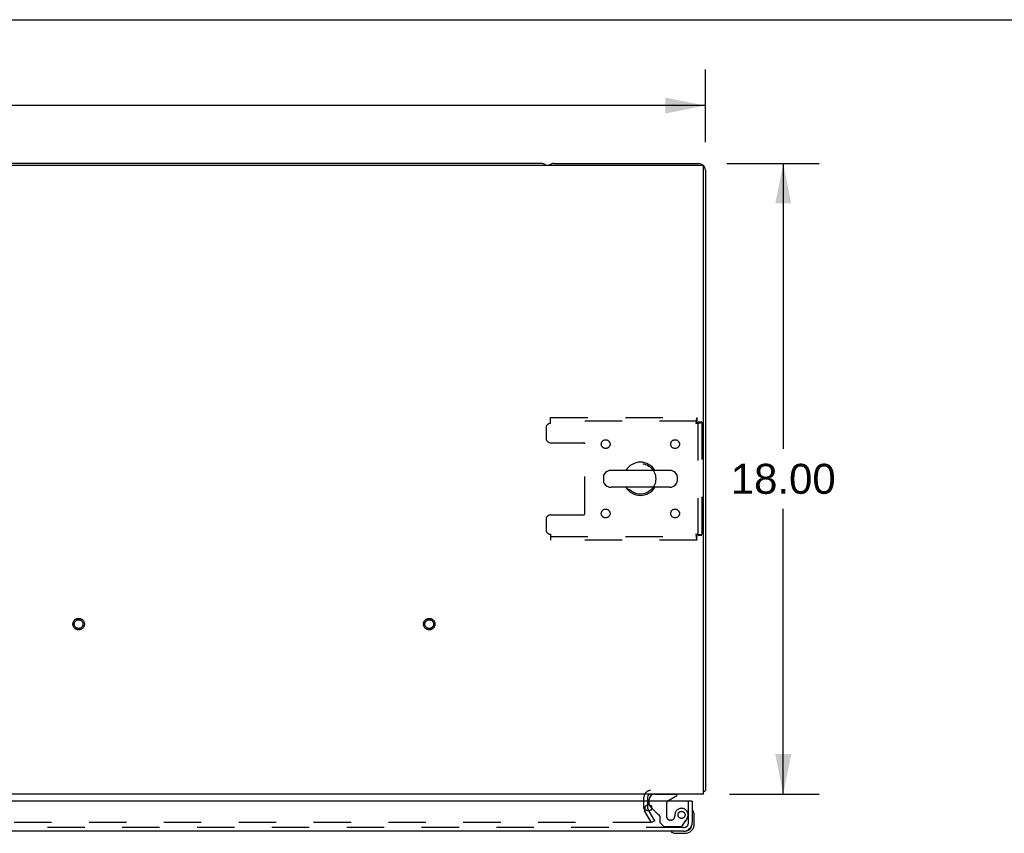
# Model space of a CAD drawing. Header units: inches. Extents: x 0 to 194, y 0 to 126.
# Tile 17 of 21: x 68 to 96, y 102 to 126. Entities that reach past the tile are written whole.
import ezdxf

# ---------------------------------------------------------------- set-up
doc = ezdxf.new("R2010")
doc.units = ezdxf.units.IN
doc.header["$LTSCALE"] = 10.674419
doc.header["$MEASUREMENT"] = 0
doc.linetypes.add('HIDDEN', pattern=[0.2, 0.1, -0.1])
doc.layers.get('0').update_dxf_attribs({"linetype": 'CONTINUOUS'})
for name, color, linetype in [('DEFAULT_2', 8, 'HIDDEN'), ('DIMENSIONS', 7, 'CONTINUOUS'), ('MASTER_DOOR_ASSEMBLY', 7, 'CONTINUOUS')]:
    doc.layers.add(name, color=color, linetype=linetype)
doc.styles.get("Standard").update_dxf_attribs({"font": 'arial.ttf'})
doc.dimstyles.new('DIMSTYLE_1', dxfattribs={"dimtxt": 0.856237, "dimasz": 1.141649, "dimexe": 0.09, "dimexo": 0.07, "dimgap": 0.0375, "dimtad": 0, "dimtih": 1, "dimtoh": 1, "dimzin": 4, "dimdsep": 46, "dimtxsty": 'Standard', "dimblk": '_FILLED', "dimblk1": '_FILLED', "dimblk2": '_FILLED', "dimcen": 0.09, "dimadec": 3, "dimazin": 1, "dimtfac": 1, "dimtdec": 3, "dimtofl": 0, "dimtmove": 0, "dimatfit": 3, "dimldrblk": '_FILLED', "dimfxl": 0, "dimtolj": 1, "dimtzin": 4, "dimarcsym": 0})

# ---------------------------------------------------------------- blocks, each defined once
blk = doc.blocks.new('_FILLED')
at = {"color": 0, "linetype": 'ByBlock'}
blk.add_solid([(0, 0), (-1, 0.2), (-1, -0.2)], dxfattribs=at)
blk = doc.blocks.new('*D1')
at = {"layer": 'DIMENSIONS', "color": 2, "linetype": 'Continuous'}
for p, q in [((39.933, 122.087), (39.933, 124.158)), ((87.933, 122.087), (87.933, 124.158)), ((39.933, 123.13), (62.009, 123.13)), ((87.933, 123.13), (65.857, 123.13))]:
    blk.add_line(p, q, dxfattribs=at)
at = {"layer": 'DIMENSIONS', "color": 2, "linetype": 'Continuous', "xscale": 1.1416490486, "yscale": 1.1416490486, "zscale": 1.1416490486, "rotation": 180}
blk.add_blockref('_FILLED', (39.933, 123.13), dxfattribs=at)
at = {"layer": 'DIMENSIONS', "color": 2, "linetype": 'Continuous', "xscale": 1.1416490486, "yscale": 1.1416490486, "zscale": 1.1416490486}
blk.add_blockref('_FILLED', (87.933, 123.13), dxfattribs=at)
at = {"layer": 'DIMENSIONS', "color": 2, "linetype": 'Continuous', "insert": (63.933, 123.559), "char_height": 0.8562, "width": 2.99205, "attachment_point": 2, "line_spacing_factor": 0.9}
blk.add_mtext('48.00', dxfattribs=at)
blk = doc.blocks.new('*D9')
at = {"layer": 'DIMENSIONS', "color": 2, "linetype": 'Continuous'}
for p, q in [((88.543, 121.477), (91.183, 121.477)), ((90.155, 121.477), (90.155, 113.333)), ((90.155, 103.477), (90.155, 111.621)), ((88.62, 103.477), (91.183, 103.477))]:
    blk.add_line(p, q, dxfattribs=at)
at = {"layer": 'DIMENSIONS', "color": 2, "linetype": 'Continuous', "xscale": 1.1416490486, "yscale": 1.1416490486, "zscale": 1.1416490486}
for p, rotation in [((90.155, 121.477), 90), ((90.155, 103.477), 270)]:
    blk.add_blockref('_FILLED', p, dxfattribs=dict(at, rotation=rotation))
at = {"layer": 'DIMENSIONS', "color": 2, "linetype": 'Continuous', "insert": (90.155, 112.905), "char_height": 0.8562, "width": 2.99205, "attachment_point": 2, "line_spacing_factor": 0.9}
blk.add_mtext('18.00', dxfattribs=at)

msp = doc.modelspace()

# ---------------------------------------------------------------- linework, layer by layer
at = {"color": 7, "linetype": 'Continuous'}
for p, q in [((0, 125.581), (194.08, 125.581)), ((83.244, 121.477), (44.622, 121.477)), ((86.911, 112.719), (85.248, 112.719)), ((85.025, 112.541), (85.025, 112.413)), ((87.133, 112.541), (87.133, 112.413)), ((86.911, 112.236), (85.248, 112.236))]:
    msp.add_line(p, q, dxfattribs=at)
at = {"color": 3, "linetype": 'Continuous'}
for p, q in [((40.045, 121.425), (87.821, 121.425)), ((83.622, 121.477), (87.744, 121.477)), ((87.881, 103.477), (87.881, 121.365)), ((87.933, 121.288), (87.933, 103.581)), ((87.881, 103.477), (39.985, 103.477)), ((86.287, 103.392), (86.287, 103.273)), ((86.287, 103.177), (86.287, 103.073)), ((86.328, 102.993), (86.291, 103.056))]:
    msp.add_line(p, q, dxfattribs=at)
for points in [[(87.892, 103.549), (87.894, 103.551), (87.896, 103.553), (87.899, 103.555), (87.901, 103.556), (87.904, 103.558), (87.907, 103.56), (87.91, 103.561), (87.916, 103.564)], [(87.916, 103.564), (87.919, 103.566), (87.921, 103.567), (87.924, 103.569), (87.926, 103.57), (87.928, 103.572), (87.93, 103.574), (87.931, 103.575), (87.932, 103.577), (87.933, 103.578), (87.933, 103.58), (87.933, 103.581)]]:
    msp.add_lwpolyline(points, dxfattribs=at)
at = {"color": 7, "linetype": 'Continuous'}
for centre, radius, start, end in [((83.244, 121.288), 0.189, 46.5797, 90), ((86.079, 112.477), 0.475, 30.5571, 149.4429), ((85.248, 112.477), 0.241, 90, 146.8152), ((86.911, 112.477), 0.241, 33.1848, 90), ((85.15, 112.541), 0.125, 146.8152, 180), ((85.15, 112.413), 0.125, 180, 213.1848), ((85.248, 112.477), 0.241, 213.1848, 270), ((86.911, 112.477), 0.241, 270, 326.8152), ((87.008, 112.541), 0.125, 0, 33.1848), ((87.008, 112.413), 0.125, 326.8152, 360), ((86.079, 112.477), 0.475, 210.5571, 329.4429)]:
    msp.add_arc(centre, radius, start, end, dxfattribs=at)
at = {"color": 3, "linetype": 'Continuous'}
for centre, radius, start, end in [((83.622, 121.288), 0.189, 90, 133.513), ((87.744, 121.288), 0.189, 0, 90), ((87.821, 121.365), 0.06, 0, 90), ((86.372, 103.392), 0.085, 90, 180), ((87.744, 103.666), 0.189, 316.4797, 321.7194), ((86.32, 103.073), 0.033, 180, 210)]:
    msp.add_arc(centre, radius, start, end, dxfattribs=at)
at = {"layer": 'DEFAULT_2', "color": 8, "linetype": 'HIDDEN'}
for p, q in [((83.517, 114.227), (87.695, 114.227)), ((83.517, 114.06), (83.517, 114.227)), ((87.695, 114.123), (83.517, 114.123)), ((87.695, 114.227), (87.695, 114.123)), ((87.829, 114.093), (87.725, 114.093)), ((87.725, 110.861), (87.725, 114.093)), ((87.829, 114.093), (87.829, 110.861)), ((83.392, 113.935), (83.392, 113.633)), ((83.517, 113.508), (84.462, 113.508)), ((84.492, 111.476), (84.492, 113.478)), ((83.392, 111.321), (83.392, 111.019)), ((83.517, 111.446), (84.462, 111.446)), ((83.517, 110.894), (83.517, 110.727)), ((83.517, 110.831), (87.695, 110.831)), ((87.695, 110.727), (83.517, 110.727)), ((87.695, 110.727), (87.695, 110.831)), ((87.829, 110.861), (87.725, 110.861)), ((86.183, 103.073), (86.183, 103.392)), ((86.287, 103.273), (86.287, 103.177)), ((86.201, 103.004), (86.383, 102.69)), ((86.398, 102.665), (86.201, 103.004)), ((86.488, 102.717), (86.328, 102.993)), ((86.366, 102.665), (41.501, 102.665)), ((86.488, 102.717), (86.398, 102.665))]:
    msp.add_line(p, q, dxfattribs=at)
for points in [[(87.695, 114.227), (87.693, 114.226), (87.69, 114.223), (87.688, 114.218), (87.686, 114.211), (87.683, 114.201), (87.681, 114.191), (87.679, 114.178), (87.676, 114.164), (87.674, 114.149), (87.672, 114.133), (87.669, 114.115), (87.667, 114.097), (87.664, 114.079), (87.662, 114.06)], [(87.695, 114.123), (87.693, 114.123), (87.69, 114.121), (87.688, 114.12), (87.686, 114.117), (87.683, 114.113), (87.681, 114.109), (87.679, 114.105), (87.676, 114.099), (87.674, 114.094), (87.672, 114.087), (87.669, 114.081), (87.667, 114.074), (87.664, 114.067), (87.662, 114.06)], [(87.662, 114.06), (87.681, 114.062), (87.699, 114.065), (87.717, 114.067), (87.735, 114.069), (87.751, 114.072), (87.766, 114.074), (87.78, 114.077), (87.793, 114.079), (87.803, 114.081), (87.813, 114.084), (87.82, 114.086), (87.825, 114.088), (87.828, 114.091), (87.829, 114.093)], [(87.662, 114.06), (87.669, 114.062), (87.676, 114.065), (87.683, 114.067), (87.689, 114.069), (87.696, 114.072), (87.701, 114.074), (87.707, 114.077), (87.711, 114.079), (87.715, 114.081), (87.719, 114.084), (87.722, 114.086), (87.723, 114.088), (87.725, 114.091), (87.725, 114.093)], [(87.829, 110.861), (87.828, 110.863), (87.825, 110.866), (87.82, 110.868), (87.813, 110.87), (87.803, 110.873), (87.793, 110.875), (87.78, 110.878), (87.766, 110.88), (87.751, 110.882), (87.735, 110.885), (87.717, 110.887), (87.699, 110.889), (87.681, 110.892), (87.662, 110.894)], [(87.662, 110.894), (87.664, 110.887), (87.667, 110.88), (87.669, 110.873), (87.672, 110.867), (87.674, 110.861), (87.676, 110.855), (87.679, 110.85), (87.681, 110.845), (87.683, 110.841), (87.686, 110.837), (87.688, 110.835), (87.69, 110.833), (87.693, 110.831), (87.695, 110.831)], [(87.725, 110.861), (87.725, 110.863), (87.723, 110.866), (87.722, 110.868), (87.719, 110.87), (87.715, 110.873), (87.711, 110.875), (87.707, 110.878), (87.701, 110.88), (87.696, 110.882), (87.689, 110.885), (87.683, 110.887), (87.676, 110.889), (87.669, 110.892), (87.662, 110.894)], [(87.662, 110.894), (87.664, 110.875), (87.667, 110.857), (87.669, 110.839), (87.672, 110.822), (87.674, 110.805), (87.676, 110.79), (87.679, 110.776), (87.681, 110.764), (87.683, 110.753), (87.686, 110.744), (87.688, 110.736), (87.69, 110.731), (87.693, 110.728), (87.695, 110.727)], [(86.386, 102.682), (86.385, 102.681), (86.385, 102.679), (86.385, 102.678), (86.384, 102.676), (86.384, 102.674), (86.383, 102.673), (86.381, 102.671), (86.38, 102.67), (86.379, 102.669), (86.377, 102.668), (86.375, 102.667), (86.373, 102.666), (86.372, 102.665), (86.37, 102.665), (86.368, 102.665), (86.366, 102.665)], [(86.383, 102.69), (86.384, 102.688), (86.385, 102.686), (86.385, 102.685), (86.385, 102.683), (86.386, 102.682)]]:
    msp.add_lwpolyline(points, dxfattribs=at)
for centre, radius in [((85.09, 113.467), 0.125), ((87.069, 113.467), 0.125), ((86.079, 112.477), 0.438), ((85.09, 111.488), 0.125), ((87.069, 111.488), 0.125), ((70.058, 108.331), 0.164), ((70.058, 108.331), 0.124), ((80.058, 108.331), 0.164), ((80.058, 108.331), 0.124)]:
    msp.add_circle(centre, radius, dxfattribs=at)
for centre, radius, start, end in [((83.517, 113.935), 0.125, 90, 180), ((83.517, 113.633), 0.125, 180, 270), ((84.462, 113.478), 0.03, 0, 90), ((83.517, 111.321), 0.125, 90, 180), ((84.462, 111.476), 0.03, 270, 360), ((83.517, 111.019), 0.125, 180, 270), ((86.372, 103.392), 0.189, 90, 180), ((86.32, 103.073), 0.137, 180, 210)]:
    msp.add_arc(centre, radius, start, end, dxfattribs=at)
at = {"layer": 'MASTER_DOOR_ASSEMBLY', "color": 8, "linetype": 'HIDDEN'}
for p, q in [((86.486, 103.477), (87.116, 103.477)), ((86.329, 103.197), (86.329, 103.273)), ((86.578, 102.908), (86.402, 103.083)), ((86.828, 103.214), (86.828, 102.834)), ((87.454, 102.666), (87.454, 103.273)), ((86.636, 102.849), (86.636, 102.67)), ((87.057, 102.834), (87.057, 102.823)), ((87.312, 102.523), (64.027, 102.523)), ((86.636, 102.67), (86.762, 102.544)), ((87.213, 102.544), (86.762, 102.544)), ((86.959, 102.736), (86.926, 102.736)), ((87.278, 102.578), (87.379, 102.722))]:
    msp.add_line(p, q, dxfattribs=at)
at = {"layer": 'MASTER_DOOR_ASSEMBLY', "color": 7, "linetype": 'Continuous'}
for p, q in [((86.878, 103.3), (87.116, 103.438)), ((87.116, 103.477), (87.116, 103.438)), ((86.329, 103.273), (86.329, 103.32)), ((86.402, 103.083), (86.358, 103.127)), ((87.538, 103.273), (87.558, 103.273)), ((87.572, 103.011), (87.572, 103.012)), ((87.573, 103.007), (87.572, 103.011)), ((87.618, 102.878), (87.615, 102.916)), ((87.618, 102.622), (87.618, 102.878)), ((87.558, 102.622), (87.558, 102.666)), ((86.963, 102.406), (86.963, 102.406)), ((87.061, 102.362), (87.099, 102.359)), ((87.099, 102.359), (87.355, 102.359)), ((87.312, 102.419), (87.355, 102.419))]:
    msp.add_line(p, q, dxfattribs=at)
at = {"layer": 'MASTER_DOOR_ASSEMBLY', "color": 3, "linetype": 'Continuous'}
for p, q in [((87.538, 103.273), (64.089, 103.273)), ((87.558, 103.273), (87.558, 102.666)), ((87.312, 102.419), (64.027, 102.419))]:
    msp.add_line(p, q, dxfattribs=at)
at = {"layer": 'MASTER_DOOR_ASSEMBLY', "color": 7, "linetype": 'Continuous'}
for points in [[(87.572, 103.012), (87.571, 103.014), (87.571, 103.014)], [(86.963, 102.406), (86.965, 102.405), (86.966, 102.405), (86.97, 102.404)]]:
    msp.add_lwpolyline(points, dxfattribs=at)
at = {"layer": 'MASTER_DOOR_ASSEMBLY', "color": 3, "linetype": 'Continuous'}
msp.add_circle((86.308, 103.085), 0.094, dxfattribs=at)
at = {"layer": 'MASTER_DOOR_ASSEMBLY', "color": 8, "linetype": 'HIDDEN'}
msp.add_circle((87.254, 102.886), 0.101, dxfattribs=at)
at = {"layer": 'MASTER_DOOR_ASSEMBLY', "color": 7, "linetype": 'Continuous'}
for centre, radius, start, end in [((86.486, 103.32), 0.157, 90, 180), ((86.429, 103.197), 0.1, 192.3893, 225), ((86.928, 103.214), 0.1, 120.092, 143.4532), ((87.573, 102.999), 0.015, 96.3796, 180), ((87.57, 102.999), 0.015, 30.8899, 83.6204), ((87.368, 102.878), 0.25, 0, 30.8899), ((87.355, 102.622), 0.263, 270, 360), ((87.355, 102.622), 0.203, 270, 360), ((86.978, 102.404), 0.015, 90, 173.6204), ((86.978, 102.407), 0.015, 186.3796, 239.1101), ((87.099, 102.609), 0.25, 239.1101, 270)]:
    msp.add_arc(centre, radius, start, end, dxfattribs=at)
at = {"layer": 'MASTER_DOOR_ASSEMBLY', "color": 8, "linetype": 'HIDDEN'}
for centre, radius, start, end in [((86.429, 103.197), 0.1, 180, 192.3893), ((86.928, 103.214), 0.1, 143.4532, 180), ((87.254, 102.886), 0.187, 343.1561, 162.1518), ((86.648, 102.978), 0.1, 225, 248.3904), ((86.597, 102.849), 0.039, 0, 68.3904), ((86.926, 102.834), 0.098, 180, 270), ((86.959, 102.834), 0.098, 270, 360), ((87.45, 102.823), 0.393, 162.0702, 178.3401), ((87.064, 102.944), 0.386, 324.9, 343.1561), ((87.213, 102.623), 0.079, 270, 324.9), ((87.312, 102.666), 0.142, 270, 360)]:
    msp.add_arc(centre, radius, start, end, dxfattribs=at)
at = {"layer": 'MASTER_DOOR_ASSEMBLY', "color": 3, "linetype": 'Continuous'}
msp.add_arc((87.312, 102.666), 0.246, 270, 360, dxfattribs=at)

# ---------------------------------------------------------------- dimensions: what is measured, and where the dimension line sits
at = {"layer": 'DIMENSIONS', "color": 2, "linetype": 'Continuous'}
for base, p1, p2, angle, picture, middle in [((39.933, 123.13), (87.933, 122.017), (39.933, 122.017), 180, '*D1', (63.911, 123.126)), ((90.155, 103.477), (88.473, 121.477), (88.55, 103.477), 270, '*D9', (90.192, 112.472))]:
    dim = msp.add_linear_dim(base=base, p1=p1, p2=p2, angle=angle, dimstyle='DIMSTYLE_1', dxfattribs=at)
    dim.commit()
    dim.dimension.update_dxf_attribs({"geometry": picture, "text_midpoint": middle, "dimtype": 160})

doc.saveas('drawing.dxf')
